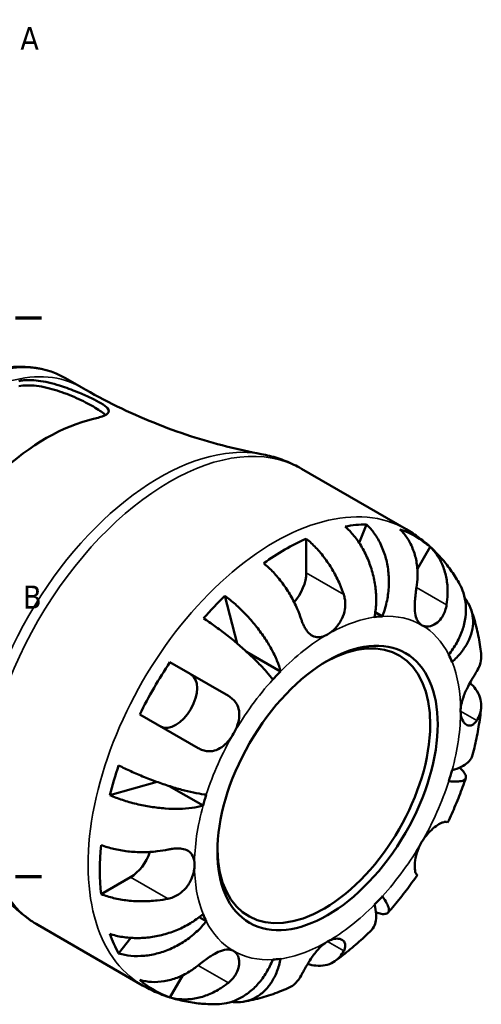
# Model space of a CAD drawing. Header units: millimetres. Extents: x 0 to 896, y 0 to 594.
# Tile 12 of 12: x 822 to 883, y 429 to 559. Entities that reach past the tile are written whole.
import ezdxf

# ---------------------------------------------------------------- set-up
doc = ezdxf.new("R2010")
doc.units = ezdxf.units.MM
for name, color, linetype, lineweight in [('Border (ANSI)', 7, 'Continuous', 70), ('Visible (ANSI)', 7, 'Continuous', 50), ('Visible Narrow (ANSI)', 7, 'Continuous', 35)]:
    doc.layers.add(name, color=color, linetype=linetype, lineweight=lineweight)
doc.styles.add('Note Text (ANSI)', font='tahoma.ttf')

# ---------------------------------------------------------------- blocks, each defined once
blk = doc.blocks.new('Borders Default Border')
at = {"layer": 'Border (ANSI)'}
for p, q in [((821, 519.75), (824.45, 519.75)), ((821, 445.5), (824.45, 445.5))]:
    blk.add_line(p, q, dxfattribs=at)
at = {"layer": 'Border (ANSI)', "char_height": 3.05, "attachment_point": 7, "style": 'Note Text (ANSI)'}
for s, insert in [('A', (821.63, 555.35)), ('B', (821.99, 481.1))]:
    blk.add_mtext(s, dxfattribs=dict(at, insert=insert))

msp = doc.modelspace()

# ---------------------------------------------------------------- linework, layer by layer
at = {"layer": 'Visible (ANSI)'}
for p, q in [((827.62, 511.723), (829.727, 510.506)), ((858.974, 499.683), (872.883, 491.652)), ((867.613, 492.29), (866.648, 489.841)), ((859.626, 490.382), (859.626, 485.836)), ((876.081, 489.306), (874.386, 486.37)), ((848.817, 482.794), (850.445, 476.462)), ((869.738, 480.063), (868.801, 480.604)), ((856.215, 472.756), (851.702, 475.362)), ((841.514, 473.968), (849.276, 469.486)), ((845.276, 462.558), (837.514, 467.039)), ((839.819, 458.057), (833.522, 456.302)), ((845.914, 454.913), (841.4, 457.519)), ((878.276, 452.743), (878.413, 452.664)), ((836.291, 445.42), (832.355, 443.147)), ((874.413, 445.736), (874.276, 445.815)), ((846.347, 439.548), (845.41, 440.089)), ((823.974, 439.061), (837.883, 431.03)), ((836.334, 437.336), (834.696, 435.276)), ((843.209, 432.37), (841.514, 429.434))]:
    msp.add_line(p, q, dxfattribs=at)
for centre, major_axis, start_param, end_param in [((825.119, 478.814), (-15.28, -26.465), 3.6348923, 4.2190893), ((856.797, 460.525), (17.399, 30.136), 0.3303188, 0.4550794), ((856.797, 460.525), (17.399, 30.136), 6.1679814, 6.3983892), ((856.797, 460.525), (17.399, 30.136), 0.6701942, 0.9006021), ((856.797, 484.203), (-2, -3.464), 1.2290051, 2.3561945), ((856.797, 460.525), (17.399, 30.136), 1.1157169, 1.2404776), ((862.454, 457.259), (12.5, 21.651), 0.3606936, 0.4247045), ((861.959, 457.545), (10, 17.321), 2.3735448, 7.0512331), ((862.454, 457.259), (12.5, 21.651), 5.8584808, 5.9224917), ((856.797, 460.525), (17.399, 30.136), 1.4555924, 1.6860003), ((842.297, 468.896), (2, 3.464), 3.1415927, 6.2831853), ((862.454, 457.259), (-12.5, -21.651), 4.2876844, 4.3516954), ((856.797, 460.525), (17.399, 30.136), 1.9011151, 2.0258757), ((862.454, 457.259), (12.5, 21.651), 5.0730826, 5.1370935), ((862.454, 457.259), (-12.5, -21.651), 5.0730826, 5.1370935), ((856.797, 460.525), (17.399, 30.136), 2.2409906, 2.4713984), ((836.291, 448.686), (-2, -3.464), 0.7853982, 1.9125876), ((862.454, 457.259), (12.5, 21.651), 4.2876844, 4.3516954), ((862.454, 457.259), (-12.5, -21.651), 5.8584808, 5.9224917), ((856.797, 460.525), (-17.399, -30.136), 5.8281059, 5.9528666), ((862.454, 457.259), (-12.5, -21.651), 0.3606936, 0.4247045), ((856.797, 460.525), (-17.399, -30.136), 6.1679814, 6.3983892)]:
    msp.add_ellipse(centre, major_axis=major_axis, ratio=0.5773503, start_param=start_param, end_param=end_param, dxfattribs=at)
msp.add_ellipse((862.454, 457.259), major_axis=(10.35, 17.927), ratio=0.5773503, dxfattribs=at)
for points, knots in [([(827.62, 511.723), (826.03, 512.641), (824.207, 513.146), (820.245, 513.312), (818.093, 512.933), (813.629, 511.312), (811.311, 510.022), (806.801, 506.671), (804.612, 504.605), (800.591, 499.923), (798.759, 497.31), (795.624, 491.797), (794.322, 488.898), (792.373, 483.088), (791.728, 480.179), (791.176, 474.625), (791.27, 471.982), (792.231, 467.243), (793.094, 465.14), (795.298, 462.087), (796.494, 460.989), (797.87, 460.194)], [5.4977871, 5.4977871, 5.4977871, 5.4977871, 5.7909072, 5.7909072, 6.0999016, 6.0999016, 6.4256683, 6.4256683, 6.7535463, 6.7535463, 7.0801067, 7.0801067, 7.4061037, 7.4061037, 7.732744, 7.732744, 8.0606802, 8.0606802, 8.3858374, 8.3858374, 8.6393798, 8.6393798, 8.6393798, 8.6393798]), ([(821.442, 511.327), (821.647, 511.372), (821.865, 511.406), (822.764, 511.493), (823.52, 511.457), (825.247, 511.194), (826.234, 510.939), (827.99, 510.361), (828.757, 510.067), (830.056, 509.521), (830.59, 509.279), (831.558, 508.81), (831.975, 508.591), (832.757, 508.13), (833.06, 507.907), (833.444, 507.458), (833.444, 507.244), (833.051, 506.859), (832.684, 506.684), (831.909, 506.442), (831.64, 506.37), (831.342, 506.302)], [-2.4578199, -2.4578199, -2.4578199, -2.4578199, -2.3663997, -2.3663997, -2.0969913, -2.0969913, -1.7846811, -1.7846811, -1.5389552, -1.5389552, -1.3443291, -1.3443291, -1.1472593, -1.1472593, -0.8924276, -0.8924276, -0.5697768, -0.5697768, -0.2684314, -0.2684314, -0.1355842, -0.1355842, -0.1355842, -0.1355842]), ([(821.442, 510.641), (822.09, 510.777), (822.902, 510.796), (824.667, 510.584), (825.619, 510.355), (827.348, 509.803), (828.247, 509.452), (829.93, 508.695), (830.715, 508.291), (831.969, 507.567), (832.5, 507.211), (832.879, 506.877), (832.906, 506.853), (832.931, 506.829)], [1.0675684, 1.0675684, 1.0675684, 1.0675684, 1.3561218, 1.3561218, 1.6446752, 1.6446752, 1.9107156, 1.9107156, 2.1767561, 2.1767561, 2.4427965, 2.4427965, 2.463787, 2.463787, 2.463787, 2.463787]), ([(829.727, 510.506), (831.289, 509.604), (832.884, 508.757), (836.106, 507.187), (837.734, 506.463), (840.991, 505.147), (842.621, 504.555), (845.851, 503.502), (847.452, 503.041), (850.595, 502.246), (852.138, 501.911), (853.639, 501.635)], [5.49778714, 5.49778714, 5.49778714, 5.49778714, 5.53828665, 5.53828665, 5.57878616, 5.57878616, 5.61928567, 5.61928567, 5.65978518, 5.65978518, 5.70028469, 5.70028469, 5.70028469, 5.70028469]), ([(858.974, 499.683), (858.643, 499.874), (858.306, 500.053), (857.619, 500.388), (857.27, 500.543), (856.564, 500.828), (856.205, 500.959), (855.482, 501.195), (855.117, 501.3), (854.381, 501.486), (854.011, 501.567), (853.639, 501.635)], [5.49778714, 5.49778714, 5.49778714, 5.49778714, 5.53828665, 5.53828665, 5.57878616, 5.57878616, 5.61928567, 5.61928567, 5.65978518, 5.65978518, 5.70028469, 5.70028469, 5.70028469, 5.70028469]), ([(868.693, 479.96), (868.803, 480.514), (868.88, 481.145), (868.929, 482.439), (868.901, 483.102), (868.769, 484.318), (868.653, 484.984), (868.323, 486.292), (868.108, 486.934), (867.646, 488.072), (867.355, 488.672), (866.697, 489.797), (866.329, 490.322), (865.616, 491.198), (865.208, 491.63), (864.778, 492.009)], [4.4593823, 4.4593823, 4.4593823, 4.4593823, 4.6457401, 4.6457401, 4.832098, 4.832098, 5.0177489, 5.0177489, 5.2033998, 5.2033998, 5.388581, 5.388581, 5.5737621, 5.5737621, 5.753847, 5.753847, 5.753847, 5.753847]), ([(867.613, 492.29), (868.019, 491.908), (868.391, 491.473), (869.019, 490.589), (869.329, 490.057), (869.852, 488.919), (870.063, 488.311), (870.366, 487.158), (870.486, 486.506), (870.613, 485.178), (870.619, 484.502), (870.543, 483.265), (870.452, 482.59), (870.162, 481.272), (869.961, 480.629), (869.738, 480.063)], [0.1897184, 0.1897184, 0.1897184, 0.1897184, 0.3698032, 0.3698032, 0.5549844, 0.5549844, 0.7401655, 0.7401655, 0.9258164, 0.9258164, 1.1114673, 1.1114673, 1.2978252, 1.2978252, 1.484183, 1.484183, 1.484183, 1.484183]), ([(874.276, 483.92), (874.35, 484.383), (874.397, 484.87), (874.426, 485.992), (874.381, 486.623), (874.202, 487.74), (874.052, 488.329), (873.637, 489.435), (873.371, 489.953), (872.81, 490.815), (872.467, 491.241), (872.081, 491.616)], [4.90264375, 4.90264375, 4.90264375, 4.90264375, 5.04224508, 5.04224508, 5.22854914, 5.22854914, 5.41380406, 5.41380406, 5.59905898, 5.59905898, 5.77859995, 5.77859995, 5.77859995, 5.77859995]), ([(880.007, 484.331), (879.681, 484.914), (879.326, 485.486), (878.553, 486.599), (878.136, 487.14), (877.239, 488.182), (876.76, 488.682), (875.743, 489.631), (875.206, 490.079), (874.08, 490.914), (873.492, 491.301), (872.883, 491.652)], [5.16584214, 5.16584214, 5.16584214, 5.16584214, 5.23223114, 5.23223114, 5.29862014, 5.29862014, 5.36500914, 5.36500914, 5.43139814, 5.43139814, 5.49778714, 5.49778714, 5.49778714, 5.49778714]), ([(859.626, 490.382), (860.078, 490.014), (860.519, 489.598), (861.313, 488.758), (861.737, 488.256), (862.527, 487.187), (862.894, 486.62), (863.512, 485.547), (863.82, 484.941), (864.284, 483.868), (864.459, 483.404), (864.604, 482.962)], [0.18972425, 0.18972425, 0.18972425, 0.18972425, 0.36926522, 0.36926522, 0.55452014, 0.55452014, 0.73977506, 0.73977506, 0.92607912, 0.92607912, 1.06568045, 1.06568045, 1.06568045, 1.06568045]), ([(876.081, 489.306), (876.467, 488.932), (876.81, 488.506), (877.371, 487.643), (877.637, 487.125), (878.052, 486.019), (878.202, 485.431), (878.381, 484.314), (878.426, 483.682), (878.397, 482.56), (878.35, 482.074), (878.276, 481.611)], [0.18972425, 0.18972425, 0.18972425, 0.18972425, 0.36926522, 0.36926522, 0.55452014, 0.55452014, 0.73977506, 0.73977506, 0.92607912, 0.92607912, 1.06568045, 1.06568045, 1.06568045, 1.06568045]), ([(858.947, 479.696), (858.802, 480.138), (858.627, 480.602), (858.163, 481.675), (857.856, 482.281), (857.238, 483.354), (856.871, 483.921), (856.08, 484.99), (855.656, 485.492), (854.862, 486.332), (854.421, 486.748), (853.969, 487.116)], [4.90264375, 4.90264375, 4.90264375, 4.90264375, 5.04224508, 5.04224508, 5.22854914, 5.22854914, 5.41380406, 5.41380406, 5.59905898, 5.59905898, 5.77859995, 5.77859995, 5.77859995, 5.77859995]), ([(878.561, 474.969), (878.94, 475.445), (879.31, 475.99), (879.934, 477.116), (880.187, 477.697), (880.55, 478.768), (880.694, 479.357), (880.849, 480.523), (880.86, 481.1), (880.775, 482.127), (880.673, 482.671), (880.373, 483.593), (880.201, 483.982), (880.007, 484.331)], [4.4593823, 4.4593823, 4.4593823, 4.4593823, 4.6457401, 4.6457401, 4.832098, 4.832098, 5.0177489, 5.0177489, 5.2033998, 5.2033998, 5.388581, 5.388581, 5.5347596, 5.5347596, 5.5347596, 5.5347596]), ([(864.604, 482.962), (864.67, 482.762), (864.721, 482.556), (864.789, 482.151), (864.808, 481.953), (864.818, 481.505), (864.801, 481.256), (864.692, 480.571), (864.553, 480.146), (864.14, 479.302), (863.857, 478.9), (863.2, 478.186), (862.829, 477.887), (862.454, 477.671)], [-0.64798358, -0.64798358, -0.64798358, -0.64798358, -0.58129223, -0.58129223, -0.51957432, -0.51957432, -0.44316993, -0.44316993, -0.3085364, -0.3085364, -0.15881239, -0.15881239, 0, 0, 0, 0]), ([(874.954, 478.909), (874.806, 478.995), (874.675, 479.109), (874.443, 479.399), (874.344, 479.578), (874.161, 480.067), (874.097, 480.398), (874.034, 481.12), (874.033, 481.5), (874.066, 482.179), (874.089, 482.463), (874.148, 483.026), (874.183, 483.302), (874.24, 483.69), (874.257, 483.806), (874.276, 483.92)], [0, 0, 0, 0, 0.08884908, 0.08884908, 0.18379648, 0.18379648, 0.31419699, 0.31419699, 0.43784665, 0.43784665, 0.52411276, 0.52411276, 0.60765264, 0.60765264, 0.6434969, 0.6434969, 0.6434969, 0.6434969]), ([(848.817, 482.794), (849.293, 482.441), (849.771, 482.05), (850.649, 481.27), (851.128, 480.808), (852.052, 479.836), (852.496, 479.325), (853.268, 478.367), (853.668, 477.83), (854.396, 476.752), (854.725, 476.21), (855.262, 475.228), (855.521, 474.697), (855.942, 473.675), (856.105, 473.183), (856.215, 472.756)], [0.1897184, 0.1897184, 0.1897184, 0.1897184, 0.3698032, 0.3698032, 0.5549844, 0.5549844, 0.7401655, 0.7401655, 0.9258164, 0.9258164, 1.1114673, 1.1114673, 1.2978252, 1.2978252, 1.484183, 1.484183, 1.484183, 1.484183]), ([(878.276, 481.611), (878.255, 481.479), (878.229, 481.349), (878.135, 480.965), (878.052, 480.718), (877.841, 480.243), (877.711, 480.017), (877.355, 479.53), (877.114, 479.296), (876.536, 478.899), (876.198, 478.771), (875.534, 478.696), (875.219, 478.757), (874.954, 478.909)], [-0.64434498, -0.64434498, -0.64434498, -0.64434498, -0.60308586, -0.60308586, -0.52007987, -0.52007987, -0.43273909, -0.43273909, -0.31000661, -0.31000661, -0.15868997, -0.15868997, 0, 0, 0, 0]), ([(880.686, 482.51), (880.793, 482.373), (880.891, 482.236), (881.22, 481.725), (881.428, 481.292), (881.707, 480.386), (881.777, 479.913), (881.795, 479.032), (881.745, 478.542), (881.506, 477.563), (881.316, 477.074), (880.867, 476.194), (880.565, 475.721), (879.841, 474.817), (879.42, 474.385), (878.994, 474.012)], [0.3024477, 0.3024477, 0.3024477, 0.3024477, 0.3698032, 0.3698032, 0.5549844, 0.5549844, 0.7401655, 0.7401655, 0.9258164, 0.9258164, 1.1114673, 1.1114673, 1.2978252, 1.2978252, 1.484183, 1.484183, 1.484183, 1.484183]), ([(882.862, 475.115), (882.816, 475.518), (882.762, 475.921), (882.635, 476.724), (882.563, 477.124), (882.401, 477.923), (882.31, 478.32), (882.11, 479.113), (882, 479.508), (881.76, 480.294), (881.63, 480.684), (881.489, 481.073)], [4.83560258, 4.83560258, 4.83560258, 4.83560258, 4.87761991, 4.87761991, 4.91963724, 4.91963724, 4.96165458, 4.96165458, 5.00367191, 5.00367191, 5.04568924, 5.04568924, 5.04568924, 5.04568924]), ([(855.17, 471.652), (854.947, 471.961), (854.661, 472.322), (853.997, 473.089), (853.621, 473.495), (852.875, 474.257), (852.437, 474.684), (851.504, 475.547), (851.01, 475.983), (850.079, 476.773), (849.556, 477.201), (848.496, 478.029), (847.959, 478.43), (846.997, 479.121), (846.483, 479.475), (845.982, 479.801)], [4.4593823, 4.4593823, 4.4593823, 4.4593823, 4.6457401, 4.6457401, 4.832098, 4.832098, 5.0177489, 5.0177489, 5.2033998, 5.2033998, 5.388581, 5.388581, 5.5737621, 5.5737621, 5.753847, 5.753847, 5.753847, 5.753847]), ([(862.454, 477.671), (862.189, 477.518), (861.925, 477.408), (861.377, 477.277), (861.099, 477.271), (860.582, 477.392), (860.346, 477.513), (859.934, 477.855), (859.758, 478.058), (859.495, 478.452), (859.4, 478.618), (859.231, 478.957), (859.157, 479.127), (859.038, 479.432), (858.991, 479.562), (858.947, 479.696)], [0, 0, 0, 0, 0.11274969, 0.11274969, 0.24046199, 0.24046199, 0.3630761, 0.3630761, 0.46982648, 0.46982648, 0.53680834, 0.53680834, 0.59738122, 0.59738122, 0.64072731, 0.64072731, 0.64072731, 0.64072731]), ([(882.282, 472.756), (882.447, 473.019), (882.586, 473.301), (882.82, 473.972), (882.883, 474.363), (882.884, 474.849), (882.877, 474.981), (882.862, 475.115)], [4.90264375, 4.90264375, 4.90264375, 4.90264375, 5.04224508, 5.04224508, 5.22854914, 5.22854914, 5.29475037, 5.29475037, 5.29475037, 5.29475037]), ([(880.132, 467.465), (880.132, 467.741), (880.162, 468.033), (880.286, 468.666), (880.383, 469.006), (880.677, 469.826), (880.894, 470.3), (881.28, 471.054), (881.438, 471.341), (881.708, 471.812), (881.821, 472.003), (882.038, 472.363), (882.141, 472.53), (882.251, 472.706), (882.267, 472.731), (882.282, 472.756)], [-2.77804136, -2.77804136, -2.77804136, -2.77804136, -2.67672151, -2.67672151, -2.56558131, -2.56558131, -2.40960112, -2.40960112, -2.30519389, -2.30519389, -2.22617552, -2.22617552, -2.14450488, -2.14450488, -2.1308178, -2.1308178, -2.1308178, -2.1308178]), ([(881.385, 471.24), (881.681, 470.964), (881.932, 470.677), (882.365, 470.072), (882.566, 469.699), (882.826, 468.936), (882.885, 468.546), (882.883, 467.831), (882.82, 467.44), (882.586, 466.769), (882.447, 466.487), (882.282, 466.224)], [0.21438505, 0.21438505, 0.21438505, 0.21438505, 0.36926522, 0.36926522, 0.55452014, 0.55452014, 0.73977506, 0.73977506, 0.92607912, 0.92607912, 1.06568045, 1.06568045, 1.06568045, 1.06568045]), ([(849.276, 469.486), (849.379, 469.427), (849.479, 469.362), (849.765, 469.156), (849.937, 469.001), (850.243, 468.646), (850.373, 468.448), (850.617, 467.93), (850.7, 467.6), (850.754, 466.817), (850.696, 466.363), (850.429, 465.417), (850.219, 464.934), (849.954, 464.476)], [-0.64434498, -0.64434498, -0.64434498, -0.64434498, -0.60308586, -0.60308586, -0.52007987, -0.52007987, -0.43273909, -0.43273909, -0.31000661, -0.31000661, -0.15868997, -0.15868997, 0, 0, 0, 0]), ([(882.282, 466.224), (882.227, 466.136), (882.168, 466.055), (882.01, 465.867), (881.905, 465.773), (881.675, 465.626), (881.55, 465.578), (881.234, 465.535), (881.046, 465.578), (880.66, 465.817), (880.476, 466.041), (880.207, 466.648), (880.132, 467.034), (880.132, 467.465)], [-0.64008532, -0.64008532, -0.64008532, -0.64008532, -0.59222185, -0.59222185, -0.51595037, -0.51595037, -0.43235608, -0.43235608, -0.30863031, -0.30863031, -0.15844955, -0.15844955, 0, 0, 0, 0]), ([(881.731, 461.656), (881.838, 462.068), (881.939, 462.48), (882.129, 463.305), (882.218, 463.718), (882.382, 464.545), (882.458, 464.958), (882.597, 465.786), (882.66, 466.2), (882.773, 467.028), (882.823, 467.442), (882.866, 467.856)], [4.3730551, 4.3730551, 4.3730551, 4.3730551, 4.41559032, 4.41559032, 4.45812554, 4.45812554, 4.50066075, 4.50066075, 4.54319597, 4.54319597, 4.58573118, 4.58573118, 4.58573118, 4.58573118]), ([(849.954, 464.476), (849.806, 464.219), (849.642, 463.973), (849.275, 463.495), (849.071, 463.267), (848.555, 462.788), (848.236, 462.563), (847.58, 462.253), (847.25, 462.165), (846.679, 462.128), (846.444, 462.145), (845.987, 462.24), (845.765, 462.315), (845.457, 462.459), (845.366, 462.506), (845.276, 462.558)], [0, 0, 0, 0, 0.08884908, 0.08884908, 0.18379648, 0.18379648, 0.31419699, 0.31419699, 0.43784665, 0.43784665, 0.52411276, 0.52411276, 0.60765264, 0.60765264, 0.6434969, 0.6434969, 0.6434969, 0.6434969]), ([(878.994, 459.604), (879.42, 459.723), (879.841, 459.877), (880.565, 460.238), (880.867, 460.445), (881.316, 460.857), (881.506, 461.1), (881.67, 461.457), (881.705, 461.556), (881.731, 461.656)], [4.45938231, 4.45938231, 4.45938231, 4.45938231, 4.64574015, 4.64574015, 4.83209799, 4.83209799, 5.0177489, 5.0177489, 5.08700387, 5.08700387, 5.08700387, 5.08700387]), ([(834.696, 460.253), (835.229, 459.983), (835.792, 459.715), (836.872, 459.226), (837.487, 458.962), (838.735, 458.458), (839.366, 458.219), (840.517, 457.808), (841.142, 457.598), (842.355, 457.222), (842.944, 457.056), (843.977, 456.791), (844.516, 456.667), (845.512, 456.477), (845.969, 456.409), (846.347, 456.37)], [0.1897184, 0.1897184, 0.1897184, 0.1897184, 0.3698032, 0.3698032, 0.5549844, 0.5549844, 0.7401655, 0.7401655, 0.9258164, 0.9258164, 1.1114673, 1.1114673, 1.2978252, 1.2978252, 1.484183, 1.484183, 1.484183, 1.484183]), ([(879.995, 459.96), (880.194, 459.783), (880.371, 459.605), (880.673, 459.236), (880.775, 459.051), (880.86, 458.749), (880.849, 458.604), (880.694, 458.369), (880.55, 458.279), (880.187, 458.157), (879.934, 458.115), (879.31, 458.091), (878.94, 458.108), (878.561, 458.147)], [0.4059873, 0.4059873, 0.4059873, 0.4059873, 0.5549844, 0.5549844, 0.7401655, 0.7401655, 0.9258164, 0.9258164, 1.1114673, 1.1114673, 1.2978252, 1.2978252, 1.484183, 1.484183, 1.484183, 1.484183]), ([(878.413, 452.664), (878.599, 453.05), (878.78, 453.439), (879.132, 454.22), (879.303, 454.612), (879.635, 455.399), (879.795, 455.794), (880.106, 456.588), (880.257, 456.986), (880.546, 457.784), (880.686, 458.185), (880.82, 458.586)], [4.05720235, 4.05720235, 4.05720235, 4.05720235, 4.09912107, 4.09912107, 4.1410398, 4.1410398, 4.18295852, 4.18295852, 4.22487724, 4.22487724, 4.26679597, 4.26679597, 4.26679597, 4.26679597]), ([(845.914, 454.913), (845.489, 454.795), (844.981, 454.69), (843.885, 454.544), (843.297, 454.503), (842.177, 454.477), (841.543, 454.491), (840.245, 454.582), (839.581, 454.66), (838.365, 454.85), (837.701, 454.979), (836.397, 455.293), (835.758, 455.477), (834.643, 455.847), (834.065, 456.065), (833.522, 456.302)], [4.4593823, 4.4593823, 4.4593823, 4.4593823, 4.6457401, 4.6457401, 4.832098, 4.832098, 5.0177489, 5.0177489, 5.2033998, 5.2033998, 5.388581, 5.388581, 5.5737621, 5.5737621, 5.753847, 5.753847, 5.753847, 5.753847]), ([(874.954, 450.042), (875.102, 450.298), (875.267, 450.545), (875.631, 451.024), (875.833, 451.253), (876.322, 451.747), (876.612, 451.99), (877.146, 452.37), (877.386, 452.51), (877.737, 452.674), (877.862, 452.72), (878.068, 452.771), (878.149, 452.777), (878.235, 452.761), (878.257, 452.754), (878.276, 452.743)], [0, 0, 0, 0, 0.08884908, 0.08884908, 0.18379648, 0.18379648, 0.31419699, 0.31419699, 0.43784665, 0.43784665, 0.52411276, 0.52411276, 0.60765264, 0.60765264, 0.6434969, 0.6434969, 0.6434969, 0.6434969]), ([(832.355, 449.679), (832.899, 449.471), (833.48, 449.297), (834.604, 449.029), (835.251, 448.913), (836.572, 448.763), (837.247, 448.729), (838.485, 448.731), (839.163, 448.767), (840.325, 448.902), (840.814, 448.982), (841.27, 449.077)], [0.18972425, 0.18972425, 0.18972425, 0.18972425, 0.36926522, 0.36926522, 0.55452014, 0.55452014, 0.73977506, 0.73977506, 0.92607912, 0.92607912, 1.06568045, 1.06568045, 1.06568045, 1.06568045]), ([(841.27, 449.077), (841.422, 449.109), (841.573, 449.136), (841.959, 449.193), (842.19, 449.214), (842.654, 449.226), (842.884, 449.214), (843.414, 449.133), (843.69, 449.04), (844.203, 448.727), (844.412, 448.489), (844.704, 447.868), (844.777, 447.484), (844.777, 447.053)], [-0.64008532, -0.64008532, -0.64008532, -0.64008532, -0.59222185, -0.59222185, -0.51595037, -0.51595037, -0.43235608, -0.43235608, -0.30863031, -0.30863031, -0.15844955, -0.15844955, 0, 0, 0, 0]), ([(874.276, 445.815), (874.255, 445.827), (874.235, 445.845), (874.177, 445.92), (874.142, 445.996), (874.084, 446.207), (874.062, 446.343), (874.032, 446.737), (874.035, 447.017), (874.108, 447.727), (874.193, 448.167), (874.482, 449.1), (874.69, 449.584), (874.954, 450.042)], [-0.64434498, -0.64434498, -0.64434498, -0.64434498, -0.60308586, -0.60308586, -0.52007987, -0.52007987, -0.43273909, -0.43273909, -0.31000661, -0.31000661, -0.15868997, -0.15868997, 0, 0, 0, 0]), ([(844.777, 447.053), (844.777, 446.777), (844.747, 446.485), (844.619, 445.854), (844.516, 445.517), (844.177, 444.723), (843.907, 444.28), (843.337, 443.632), (843.081, 443.402), (842.589, 443.058), (842.366, 442.931), (841.895, 442.718), (841.648, 442.634), (841.354, 442.564), (841.312, 442.554), (841.27, 442.545)], [-2.77804136, -2.77804136, -2.77804136, -2.77804136, -2.67672151, -2.67672151, -2.56558131, -2.56558131, -2.40960112, -2.40960112, -2.30519389, -2.30519389, -2.22617552, -2.22617552, -2.14450488, -2.14450488, -2.1308178, -2.1308178, -2.1308178, -2.1308178]), ([(870.488, 440.69), (870.768, 441.007), (871.045, 441.328), (871.592, 441.978), (871.861, 442.307), (872.393, 442.973), (872.655, 443.31), (873.171, 443.991), (873.425, 444.335), (873.925, 445.03), (874.171, 445.381), (874.413, 445.736)], [3.58718567, 3.58718567, 3.58718567, 3.58718567, 3.62910439, 3.62910439, 3.67102311, 3.67102311, 3.71294184, 3.71294184, 3.75486056, 3.75486056, 3.79677928, 3.79677928, 3.79677928, 3.79677928]), ([(819.615, 442.705), (819.861, 442.417), (820.116, 442.137), (820.645, 441.593), (820.919, 441.329), (821.485, 440.821), (821.777, 440.576), (822.377, 440.106), (822.686, 439.882), (823.319, 439.455), (823.643, 439.252), (823.974, 439.061)], [2.15369695, 2.15369695, 2.15369695, 2.15369695, 2.19419645, 2.19419645, 2.23469596, 2.23469596, 2.27519547, 2.27519547, 2.31569498, 2.31569498, 2.35619449, 2.35619449, 2.35619449, 2.35619449]), ([(841.27, 442.545), (840.814, 442.45), (840.325, 442.37), (839.163, 442.235), (838.485, 442.199), (837.247, 442.197), (836.572, 442.231), (835.251, 442.382), (834.604, 442.497), (833.48, 442.765), (832.899, 442.939), (832.355, 443.147)], [4.90264375, 4.90264375, 4.90264375, 4.90264375, 5.04224508, 5.04224508, 5.22854914, 5.22854914, 5.41380406, 5.41380406, 5.59905898, 5.59905898, 5.77859995, 5.77859995, 5.77859995, 5.77859995]), ([(869.738, 442.865), (869.961, 442.557), (870.162, 442.245), (870.452, 441.693), (870.543, 441.453), (870.619, 441.078), (870.613, 440.907), (870.486, 440.656), (870.366, 440.574), (870.063, 440.496), (869.852, 440.493), (869.38, 440.57), (869.138, 440.634), (868.886, 440.717)], [4.4593823, 4.4593823, 4.4593823, 4.4593823, 4.6457401, 4.6457401, 4.832098, 4.832098, 5.0177489, 5.0177489, 5.2033998, 5.2033998, 5.388581, 5.388581, 5.537578, 5.537578, 5.537578, 5.537578]), ([(868.284, 438.366), (868.358, 438.438), (868.426, 438.518), (868.653, 438.839), (868.769, 439.125), (868.901, 439.72), (868.929, 440.085), (868.88, 440.892), (868.803, 441.334), (868.693, 441.762)], [0.85656144, 0.85656144, 0.85656144, 0.85656144, 0.92581641, 0.92581641, 1.11146732, 1.11146732, 1.29782516, 1.29782516, 1.484183, 1.484183, 1.484183, 1.484183]), ([(833.522, 437.871), (834.065, 437.688), (834.643, 437.551), (835.758, 437.372), (836.397, 437.316), (837.701, 437.308), (838.365, 437.356), (839.581, 437.525), (840.245, 437.66), (841.543, 438.028), (842.177, 438.26), (843.297, 438.754), (843.885, 439.061), (844.981, 439.751), (845.489, 440.133), (845.914, 440.505)], [0.1897184, 0.1897184, 0.1897184, 0.1897184, 0.3698032, 0.3698032, 0.5549844, 0.5549844, 0.7401655, 0.7401655, 0.9258164, 0.9258164, 1.1114673, 1.1114673, 1.2978252, 1.2978252, 1.484183, 1.484183, 1.484183, 1.484183]), ([(846.347, 439.548), (845.969, 439.072), (845.512, 438.577), (844.516, 437.667), (843.977, 437.251), (842.944, 436.567), (842.355, 436.234), (841.142, 435.679), (840.517, 435.457), (839.366, 435.143), (838.735, 435.023), (837.487, 434.905), (836.872, 434.909), (835.792, 435.011), (835.229, 435.115), (834.696, 435.276)], [4.4593823, 4.4593823, 4.4593823, 4.4593823, 4.6457401, 4.6457401, 4.832098, 4.832098, 5.0177489, 5.0177489, 5.2033998, 5.2033998, 5.388581, 5.388581, 5.5737621, 5.5737621, 5.753847, 5.753847, 5.753847, 5.753847]), ([(863.483, 434.283), (863.82, 434.527), (864.153, 434.777), (864.814, 435.289), (865.141, 435.551), (865.788, 436.085), (866.108, 436.358), (866.742, 436.914), (867.055, 437.197), (867.675, 437.774), (867.982, 438.067), (868.285, 438.366)], [3.26825045, 3.26825045, 3.26825045, 3.26825045, 3.31078567, 3.31078567, 3.35332088, 3.35332088, 3.3958561, 3.3958561, 3.43839131, 3.43839131, 3.48092653, 3.48092653, 3.48092653, 3.48092653]), ([(862.454, 436.846), (862.693, 436.984), (862.931, 437.087), (863.414, 437.223), (863.654, 437.249), (864.172, 437.208), (864.421, 437.102), (864.697, 436.815), (864.768, 436.674), (864.82, 436.392), (864.818, 436.261), (864.767, 435.981), (864.716, 435.833), (864.631, 435.656), (864.618, 435.631), (864.604, 435.605)], [-2.77804136, -2.77804136, -2.77804136, -2.77804136, -2.67672151, -2.67672151, -2.56558131, -2.56558131, -2.40960112, -2.40960112, -2.30519389, -2.30519389, -2.22617552, -2.22617552, -2.14450488, -2.14450488, -2.1308178, -2.1308178, -2.1308178, -2.1308178]), ([(845.276, 433.691), (845.379, 433.774), (845.484, 433.859), (845.806, 434.111), (846.027, 434.278), (846.487, 434.611), (846.724, 434.774), (847.295, 435.137), (847.621, 435.322), (848.327, 435.645), (848.691, 435.758), (849.377, 435.82), (849.69, 435.761), (849.954, 435.608)], [-0.64434498, -0.64434498, -0.64434498, -0.64434498, -0.60308586, -0.60308586, -0.52007987, -0.52007987, -0.43273909, -0.43273909, -0.31000661, -0.31000661, -0.15868997, -0.15868997, 0, 0, 0, 0]), ([(858.947, 432.339), (858.996, 432.431), (859.048, 432.528), (859.192, 432.795), (859.289, 432.971), (859.511, 433.365), (859.636, 433.582), (859.972, 434.14), (860.19, 434.484), (860.717, 435.234), (861.028, 435.626), (861.712, 436.331), (862.081, 436.631), (862.454, 436.846)], [-0.64008532, -0.64008532, -0.64008532, -0.64008532, -0.59222185, -0.59222185, -0.51595037, -0.51595037, -0.43235608, -0.43235608, -0.30863031, -0.30863031, -0.15844955, -0.15844955, 0, 0, 0, 0]), ([(847.786, 428.522), (848.185, 428.529), (848.608, 428.573), (849.556, 428.775), (850.079, 428.958), (851.01, 429.399), (851.504, 429.696), (852.437, 430.414), (852.875, 430.833), (853.621, 431.683), (853.997, 432.193), (854.661, 433.296), (854.947, 433.889), (855.17, 434.454)], [0.4088057, 0.4088057, 0.4088057, 0.4088057, 0.5549844, 0.5549844, 0.7401655, 0.7401655, 0.9258164, 0.9258164, 1.1114673, 1.1114673, 1.2978252, 1.2978252, 1.484183, 1.484183, 1.484183, 1.484183]), ([(849.954, 435.608), (850.102, 435.523), (850.234, 435.409), (850.464, 435.12), (850.559, 434.943), (850.716, 434.468), (850.752, 434.154), (850.692, 433.503), (850.603, 433.175), (850.35, 432.624), (850.218, 432.403), (849.907, 431.985), (849.731, 431.79), (849.452, 431.53), (849.366, 431.454), (849.276, 431.381)], [0, 0, 0, 0, 0.08884908, 0.08884908, 0.18379648, 0.18379648, 0.31419699, 0.31419699, 0.43784665, 0.43784665, 0.52411276, 0.52411276, 0.60765264, 0.60765264, 0.6434969, 0.6434969, 0.6434969, 0.6434969]), ([(856.215, 434.558), (856.105, 434.003), (855.942, 433.423), (855.521, 432.344), (855.262, 431.846), (854.725, 431.016), (854.396, 430.608), (853.668, 429.911), (853.268, 429.622), (852.496, 429.198), (852.052, 429.022), (851.128, 428.81), (850.649, 428.774), (850.042, 428.804), (849.874, 428.82), (849.702, 428.844)], [4.4593823, 4.4593823, 4.4593823, 4.4593823, 4.6457401, 4.6457401, 4.832098, 4.832098, 5.0177489, 5.0177489, 5.2033998, 5.2033998, 5.388581, 5.388581, 5.5737621, 5.5737621, 5.6411176, 5.6411176, 5.6411176, 5.6411176]), ([(864.604, 435.605), (864.459, 435.331), (864.284, 435.069), (863.82, 434.531), (863.512, 434.281), (862.894, 433.921), (862.527, 433.778), (861.737, 433.622), (861.313, 433.609), (860.573, 433.681), (860.198, 433.755), (859.811, 433.874)], [4.90264375, 4.90264375, 4.90264375, 4.90264375, 5.04224508, 5.04224508, 5.22854914, 5.22854914, 5.41380406, 5.41380406, 5.59905898, 5.59905898, 5.75393915, 5.75393915, 5.75393915, 5.75393915]), ([(837.514, 431.743), (838.031, 431.596), (838.571, 431.512), (839.599, 431.458), (840.18, 431.487), (841.346, 431.68), (841.93, 431.845), (842.987, 432.248), (843.557, 432.524), (844.514, 433.111), (844.911, 433.395), (845.276, 433.691)], [0.18972425, 0.18972425, 0.18972425, 0.18972425, 0.36926522, 0.36926522, 0.55452014, 0.55452014, 0.73977506, 0.73977506, 0.92607912, 0.92607912, 1.06568045, 1.06568045, 1.06568045, 1.06568045]), ([(857.194, 430.658), (857.318, 430.711), (857.436, 430.771), (857.856, 431.015), (858.163, 431.265), (858.627, 431.803), (858.802, 432.065), (858.947, 432.339)], [0.67357383, 0.67357383, 0.67357383, 0.67357383, 0.73977506, 0.73977506, 0.92607912, 0.92607912, 1.06568045, 1.06568045, 1.06568045, 1.06568045]), ([(837.883, 431.03), (838.492, 430.679), (839.121, 430.363), (840.407, 429.806), (841.064, 429.564), (842.394, 429.158), (843.067, 428.994), (844.417, 428.738), (845.094, 428.647), (846.445, 428.534), (847.118, 428.512), (847.786, 428.522)], [2.35619449, 2.35619449, 2.35619449, 2.35619449, 2.42258349, 2.42258349, 2.48897249, 2.48897249, 2.55536149, 2.55536149, 2.62175049, 2.62175049, 2.68813949, 2.68813949, 2.68813949, 2.68813949]), ([(849.276, 431.381), (848.911, 431.085), (848.514, 430.802), (847.557, 430.215), (846.987, 429.939), (845.93, 429.535), (845.346, 429.371), (844.18, 429.177), (843.599, 429.149), (842.571, 429.203), (842.031, 429.287), (841.514, 429.434)], [4.90264375, 4.90264375, 4.90264375, 4.90264375, 5.04224508, 5.04224508, 5.22854914, 5.22854914, 5.41380406, 5.41380406, 5.59905898, 5.59905898, 5.77859995, 5.77859995, 5.77859995, 5.77859995]), ([(851.348, 428.867), (851.755, 428.939), (852.159, 429.022), (852.959, 429.207), (853.356, 429.309), (854.142, 429.532), (854.532, 429.653), (855.305, 429.911), (855.688, 430.049), (856.446, 430.341), (856.822, 430.495), (857.195, 430.657)], [2.8082924, 2.8082924, 2.8082924, 2.8082924, 2.85030973, 2.85030973, 2.89232706, 2.89232706, 2.93434439, 2.93434439, 2.97636172, 2.97636172, 3.01837905, 3.01837905, 3.01837905, 3.01837905])]:
    msp.add_open_spline(points, degree=3, knots=knots, dxfattribs=at)
at = {"layer": 'Visible Narrow (ANSI)'}
for p, q in [((864.604, 482.962), (859.626, 485.836)), ((878.276, 481.611), (874.276, 483.92)), ((882.282, 466.224), (880.132, 467.465)), ((841.27, 442.545), (836.291, 445.42)), ((864.604, 435.605), (862.454, 436.846)), ((849.276, 431.381), (845.276, 433.691))]:
    msp.add_line(p, q, dxfattribs=at)
for centre, major_axis, start_param, end_param in [((812.745, 485.959), (-14.875, -25.764), 3.1415927, 6.2831853), ((814.852, 484.742), (14.875, 25.764), 0, 3.1415927), ((841.474, 469.372), (-17.5, -30.311), 3.1415927, 6.2831853), ((840.12, 470.154), (17.366, 30.08), 0.2024975, 2.9390951), ((855.383, 461.341), (17.5, 30.311), 0, 3.1415927), ((862.454, 457.259), (-12.5, -21.651), 3.5662972, 3.9269908), ((862.454, 457.259), (12.5, 21.651), 0, 0.3606936), ((862.454, 457.259), (12.5, 21.651), 5.9224917, 6.2831853), ((862.454, 457.259), (-12.5, -21.651), 3.9269908, 4.2876844), ((862.454, 457.259), (12.5, 21.651), 5.4977871, 5.8584808), ((862.454, 457.259), (-12.5, -21.651), 4.3516954, 4.712389), ((862.454, 457.259), (12.5, 21.651), 5.1370935, 5.4977871), ((862.454, 457.259), (-12.5, -21.651), 4.712389, 5.0730826), ((862.454, 457.259), (12.5, 21.651), 4.712389, 5.0730826), ((862.454, 457.259), (-12.5, -21.651), 5.1370935, 5.4977871), ((862.454, 457.259), (12.5, 21.651), 4.3516954, 4.712389), ((862.454, 457.259), (-12.5, -21.651), 5.4977871, 5.8584808), ((862.454, 457.259), (12.5, 21.651), 3.9269908, 4.2876844), ((862.454, 457.259), (-12.5, -21.651), 5.9224917, 6.2831853), ((862.454, 457.259), (12.5, 21.651), 3.5662972, 3.9269908), ((862.454, 457.259), (-12.5, -21.651), 0, 0.3606936)]:
    msp.add_ellipse(centre, major_axis=major_axis, ratio=0.5773503, start_param=start_param, end_param=end_param, dxfattribs=at)

# ---------------------------------------------------------------- block references
msp.add_blockref('Borders Default Border', (0, 0))

doc.saveas('drawing.dxf')
